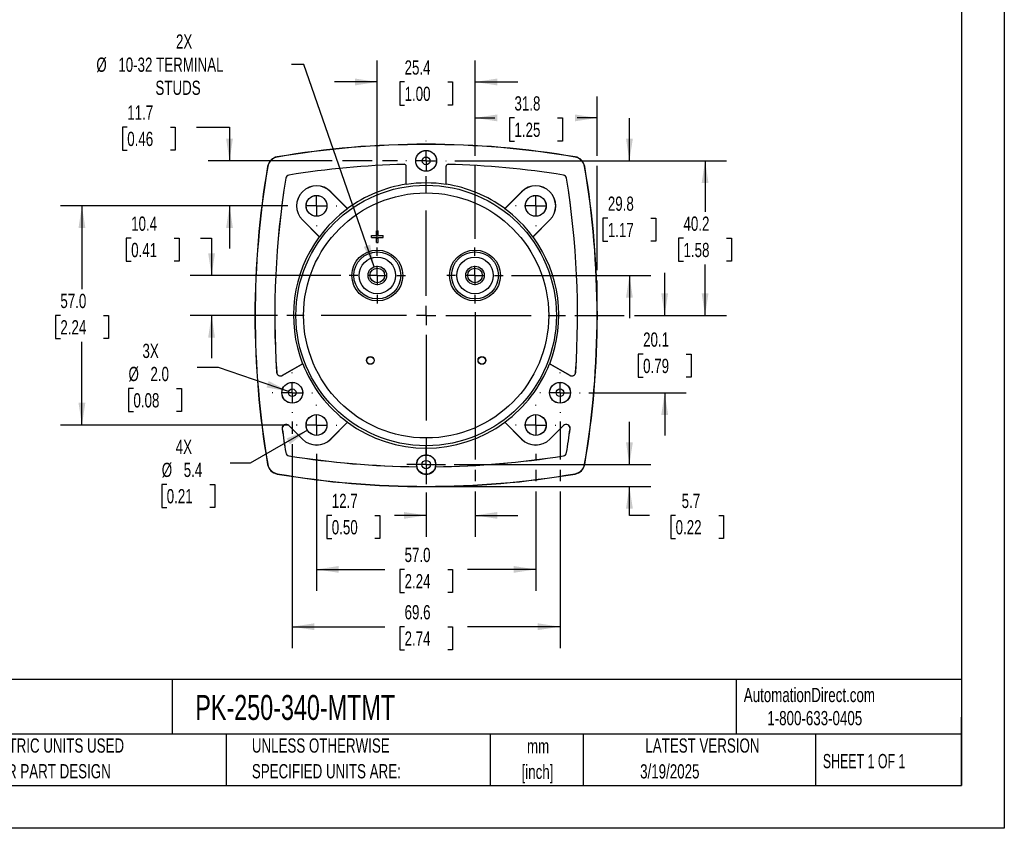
# Model space of a CAD drawing. Header units: millimetres. Extents: x 0 to 489, y 0 to 378.
# Tile 9 of 16: x 233 to 489, y 0 to 210. Entities that reach past the tile are written whole.
import ezdxf

# ---------------------------------------------------------------- set-up
doc = ezdxf.new("R2010")
doc.units = ezdxf.units.MM
doc.header["$LTSCALE"] = 1.75
doc.linetypes.add('CENTERX2', pattern=[20.32, 12.7, -2.54, 2.54, -2.54])
doc.layers.add('CENTER', color=40, linetype='CENTERX2')
doc.layers.add('DIMENSIONS', color=140, linetype='Continuous', lineweight=25)
doc.layers.add('TEXT', color=140, linetype='Continuous', lineweight=25)
doc.styles.add('SLDTEXTSTYLE0', font='TXT', dxfattribs={"width": 0.7})
doc.styles.add('SLDTEXTSTYLE1', font='TXT', dxfattribs={"width": 0.65})
doc.dimstyles.new('SLDDIMSTYLE0', dxfattribs={"dimtxt": 3.776514, "dimasz": 5.7785, "dimexe": 0, "dimexo": 0.0625, "dimgap": 0.944128, "dimtad": 0, "dimtih": 1, "dimtoh": 1, "dimrnd": 1e-09, "dimzin": 4, "dimdsep": 46, "dimtxsty": 'SLDTEXTSTYLE0', "dimsah": 1, "dimcen": 0.09, "dimadec": 0, "dimazin": 1, "dimtfac": 1, "dimtofl": 0, "dimtmove": 0, "dimatfit": 3, "dimfxl": 0, "dimfrac": 2, "dimtolj": 1, "dimtzin": 12, "dimarcsym": 0})
doc.dimstyles.new('SLDDIMSTYLE2', dxfattribs={"dimtxt": 3.776514, "dimasz": 5.7785, "dimexe": 0, "dimexo": 0.0625, "dimgap": 0.944128, "dimtad": 0, "dimtih": 1, "dimtoh": 1, "dimrnd": 1e-09, "dimzin": 12, "dimdsep": 46, "dimtxsty": 'SLDTEXTSTYLE0', "dimsah": 1, "dimcen": 0.09, "dimadec": 0, "dimazin": 3, "dimtfac": 1, "dimtmove": 0, "dimatfit": 0, "dimfxl": 0, "dimfrac": 2, "dimtolj": 1, "dimtzin": 12, "dimarcsym": 0})
doc.dimstyles.new('SLDDIMSTYLE3', dxfattribs={"dimtxt": 3.776514, "dimasz": 5.7785, "dimexe": 0, "dimexo": 0.0625, "dimgap": 0.944128, "dimtad": 0, "dimtih": 1, "dimtoh": 1, "dimrnd": 1e-09, "dimzin": 12, "dimdsep": 46, "dimtxsty": 'SLDTEXTSTYLE0', "dimsah": 1, "dimcen": 0.09, "dimadec": 0, "dimazin": 3, "dimtfac": 1, "dimtofl": 0, "dimtmove": 0, "dimatfit": 3, "dimfxl": 0, "dimfrac": 2, "dimtolj": 1, "dimtzin": 12, "dimarcsym": 0})
doc.dimstyles.new('SLDDIMSTYLE4', dxfattribs={"dimtxt": 3.776514, "dimasz": 5.7785, "dimexe": 0, "dimexo": 0.0625, "dimgap": 0.944128, "dimtad": 0, "dimtih": 1, "dimtoh": 1, "dimrnd": 1e-09, "dimzin": 12, "dimdsep": 46, "dimtxsty": 'SLDTEXTSTYLE0', "dimsah": 1, "dimcen": 0, "dimadec": 0, "dimazin": 3, "dimtfac": 1, "dimtofl": 0, "dimtmove": 0, "dimatfit": 3, "dimfxl": 0, "dimfrac": 2, "dimtolj": 1, "dimtzin": 12, "dimarcsym": 0})
doc.dimstyles.new('SLDDIMSTYLE5', dxfattribs={"dimtxt": 3.776514, "dimasz": 5.7785, "dimexe": 0, "dimexo": 0.0625, "dimgap": 0.944128, "dimtad": 0, "dimtih": 1, "dimtoh": 1, "dimrnd": 1e-09, "dimzin": 12, "dimdsep": 46, "dimtxsty": 'SLDTEXTSTYLE0', "dimsah": 1, "dimcen": 0, "dimadec": 0, "dimazin": 3, "dimtfac": 1, "dimtofl": 0, "dimtmove": 0, "dimatfit": 3, "dimfxl": 0, "dimfrac": 2, "dimtolj": 1, "dimtzin": 12, "dimarcsym": 0})
doc.dimstyles.new('SLDDIMSTYLE6', dxfattribs={"dimtxt": 3.776514, "dimasz": 5.7785, "dimexe": 0, "dimexo": 0.0625, "dimgap": 0.944128, "dimtad": 0, "dimtih": 1, "dimtoh": 1, "dimrnd": 1e-09, "dimzin": 4, "dimdsep": 46, "dimtxsty": 'SLDTEXTSTYLE0', "dimsah": 1, "dimcen": 0, "dimadec": 0, "dimazin": 1, "dimtfac": 1, "dimtofl": 0, "dimtmove": 0, "dimatfit": 3, "dimfxl": 0, "dimfrac": 2, "dimtolj": 1, "dimtzin": 12, "dimarcsym": 0})

# ---------------------------------------------------------------- blocks, each defined once
blk = doc.blocks.new('SW_NOTE_0_1')
at = {"layer": 'TEXT', "color": 0, "linetype": 'CENTERX2', "lineweight": 18, "char_height": 3.704, "attachment_point": 2, "style": 'SLDTEXTSTYLE0'}
for s, insert in [('mm', (4.98, 4.77)), ('[inch]', (4.83, -1.91))]:
    blk.add_mtext(s, dxfattribs=dict(at, insert=insert))
blk = doc.blocks.new('SW_NOTE_0_2')
at = {"layer": 'TEXT', "color": 0, "linetype": 'CENTERX2', "lineweight": 18, "char_height": 3.7042, "attachment_point": 1, "style": 'SLDTEXTSTYLE0'}
for s, insert in [('UNLESS OTHERWISE', (0, 4.77)), ('SPECIFIED UNITS ARE:', (0, -1.91))]:
    blk.add_mtext(s, dxfattribs=dict(at, insert=insert))
blk = doc.blocks.new('SW_NOTE_0_6')
at = {"layer": 'TEXT', "color": 0, "linetype": 'CENTERX2', "lineweight": 18, "char_height": 3.7042, "attachment_point": 1, "style": 'SLDTEXTSTYLE0'}
for s, insert in [('METRIC UNITS USED', (0, 4.77)), ('FOR PART DESIGN', (0, -1.91))]:
    blk.add_mtext(s, dxfattribs=dict(at, insert=insert))
blk = doc.blocks.new('_D_11')
at = {"layer": 'DIMENSIONS'}
for p, q in [((325.93, 153.29), (325.93, 199.65)), ((351.33, 174.91), (351.33, 199.65)), ((325.93, 194.09), (314.82, 194.09)), ((333.02, 194.09), (331.75, 194.09)), ((331.75, 194.09), (331.75, 188.09)), ((344.24, 194.09), (345.51, 194.09)), ((345.51, 194.09), (345.51, 188.09)), ((351.33, 194.09), (362.44, 194.09)), ((331.75, 188.09), (333.02, 188.09)), ((345.51, 188.09), (344.24, 188.09)), ((351.33, 153.29), (351.33, 172.25))]:
    blk.add_line(p, q, dxfattribs=at)
for points in [[(325.93, 194.09), (320.15, 194.98), (320.15, 193.2)], [(351.33, 194.09), (357.11, 193.2), (357.11, 194.98)]]:
    blk.add_solid(points, dxfattribs=at)
at = {"layer": 'DIMENSIONS', "char_height": 3.704, "attachment_point": 1, "style": 'SLDTEXTSTYLE0'}
for s, insert in [('25.4', (333.02, 199.71)), ('1.00', (333.02, 192.87))]:
    blk.add_mtext(s, dxfattribs=dict(at, insert=insert))
blk = doc.blocks.new('_D_12')
at = {"layer": 'DIMENSIONS'}
for p, q in [((351.33, 174.91), (351.33, 190.3)), ((383.08, 174.91), (383.08, 190.3)), ((351.33, 184.75), (356.48, 184.75)), ((361.59, 184.75), (360.32, 184.75)), ((360.32, 184.75), (360.32, 178.74)), ((372.82, 184.75), (374.08, 184.75)), ((374.08, 184.75), (374.08, 178.74)), ((383.08, 184.75), (377.93, 184.75)), ((360.32, 178.74), (361.59, 178.74)), ((374.08, 178.74), (372.82, 178.74)), ((351.33, 153.29), (351.33, 172.25)), ((383.08, 145.11), (383.08, 172.25)), ((383.08, 135.6), (383.08, 142.45))]:
    blk.add_line(p, q, dxfattribs=at)
for points in [[(351.33, 184.75), (357.11, 183.86), (357.11, 185.64)], [(383.08, 184.75), (377.3, 185.64), (377.3, 183.86)]]:
    blk.add_solid(points, dxfattribs=at)
at = {"layer": 'DIMENSIONS', "char_height": 3.704, "attachment_point": 1, "style": 'SLDTEXTSTYLE0'}
for s, insert in [('31.8', (361.59, 190.37)), ('1.25', (361.59, 183.52))]:
    blk.add_mtext(s, dxfattribs=dict(at, insert=insert))
blk = doc.blocks.new('_D_13')
at = {"layer": 'DIMENSIONS'}
for p, q in [((346.09, 173.58), (416.7, 173.58)), ((411.15, 173.58), (411.15, 160.33)), ((405.54, 153.48), (404.27, 153.48)), ((404.27, 153.48), (404.27, 147.48)), ((416.76, 153.48), (418.03, 153.48)), ((418.03, 153.48), (418.03, 147.48)), ((404.27, 147.48), (405.54, 147.48)), ((411.15, 133.38), (411.15, 146.63)), ((418.03, 147.48), (416.76, 147.48)), ((377.26, 133.38), (390.15, 133.38)), ((392.82, 133.38), (416.7, 133.38))]:
    blk.add_line(p, q, dxfattribs=at)
for points in [[(411.15, 173.58), (410.26, 167.8), (412.04, 167.8)], [(411.15, 133.38), (412.04, 139.16), (410.26, 139.16)]]:
    blk.add_solid(points, dxfattribs=at)
at = {"layer": 'DIMENSIONS', "char_height": 3.704, "attachment_point": 1, "style": 'SLDTEXTSTYLE0'}
for s, insert in [('40.2', (405.54, 159.1)), ('1.58', (405.54, 152.25))]:
    blk.add_mtext(s, dxfattribs=dict(at, insert=insert))
blk = doc.blocks.new('_D_14')
at = {"layer": 'DIMENSIONS'}
for p, q in [((391.48, 94.58), (391.48, 105.69)), ((345.91, 94.58), (397.04, 94.58)), ((340.85, 88.93), (397.04, 88.93)), ((391.48, 81.38), (391.48, 88.93)), ((396.68, 81.38), (391.48, 81.38)), ((403.49, 81.38), (402.22, 81.38)), ((402.22, 81.38), (402.22, 75.37)), ((414.71, 81.38), (415.98, 81.38)), ((415.98, 81.38), (415.98, 75.37)), ((402.22, 75.37), (403.49, 75.37)), ((415.98, 75.37), (414.71, 75.37))]:
    blk.add_line(p, q, dxfattribs=at)
for points in [[(391.48, 94.58), (392.37, 100.36), (390.59, 100.36)], [(391.48, 88.93), (390.59, 83.15), (392.37, 83.15)]]:
    blk.add_solid(points, dxfattribs=at)
at = {"layer": 'DIMENSIONS', "char_height": 3.704, "attachment_point": 1, "style": 'SLDTEXTSTYLE0'}
for s, insert in [('5.7', (405.06, 87)), ('0.22', (403.49, 80.15))]:
    blk.add_mtext(s, dxfattribs=dict(at, insert=insert))
blk = doc.blocks.new('_D_15')
at = {"layer": 'DIMENSIONS'}
for p, q in [((303.81, 105.82), (303.81, 102.57)), ((373.44, 105.8), (373.44, 95.91)), ((303.81, 99.9), (303.81, 46.87)), ((373.44, 93.25), (373.44, 90.26)), ((373.44, 87.6), (373.44, 46.87)), ((303.81, 52.43), (327.9, 52.43)), ((333.02, 52.43), (331.75, 52.43)), ((331.75, 52.43), (331.75, 46.43)), ((344.24, 52.43), (345.51, 52.43)), ((345.51, 52.43), (345.51, 46.43)), ((373.44, 52.43), (349.36, 52.43)), ((331.75, 46.43), (333.02, 46.43)), ((345.51, 46.43), (344.24, 46.43))]:
    blk.add_line(p, q, dxfattribs=at)
for points in [[(303.81, 52.43), (309.59, 51.54), (309.59, 53.32)], [(373.44, 52.43), (367.66, 53.32), (367.66, 51.54)]]:
    blk.add_solid(points, dxfattribs=at)
at = {"layer": 'DIMENSIONS', "char_height": 3.704, "attachment_point": 1, "style": 'SLDTEXTSTYLE0'}
for s, insert in [('69.6', (333.02, 58.05)), ('2.74', (333.02, 51.2))]:
    blk.add_mtext(s, dxfattribs=dict(at, insert=insert))
blk = doc.blocks.new('_D_16')
at = {"layer": 'DIMENSIONS'}
for p, q in [((260.91, 182.36), (259.64, 182.36)), ((259.64, 182.36), (259.64, 176.36)), ((272.13, 182.36), (273.4, 182.36)), ((273.4, 182.36), (273.4, 176.36)), ((278.94, 182.36), (287.5, 182.36)), ((287.5, 182.36), (287.5, 173.58)), ((259.64, 176.36), (260.91, 176.36)), ((273.4, 176.36), (272.13, 176.36)), ((314.22, 173.58), (281.94, 173.58)), ((324.6, 173.58), (316.89, 173.58)), ((331.17, 173.58), (327.26, 173.58)), ((302.65, 161.88), (281.94, 161.88)), ((287.5, 161.88), (287.5, 150.77))]:
    blk.add_line(p, q, dxfattribs=at)
for points in [[(287.5, 173.58), (288.39, 179.36), (286.61, 179.36)], [(287.5, 161.88), (286.61, 156.1), (288.39, 156.1)]]:
    blk.add_solid(points, dxfattribs=at)
at = {"layer": 'DIMENSIONS', "char_height": 3.704, "attachment_point": 1, "style": 'SLDTEXTSTYLE0'}
for s, insert in [('11.7', (260.91, 187.98)), ('0.46', (260.91, 181.14))]:
    blk.add_mtext(s, dxfattribs=dict(at, insert=insert))
blk = doc.blocks.new('_D_17')
at = {"layer": 'DIMENSIONS'}
for p, q in [((310.13, 97.4), (310.13, 61.78)), ((367.13, 97.4), (367.13, 95.91)), ((367.13, 93.25), (367.13, 90.26)), ((367.13, 87.6), (367.13, 61.78)), ((310.13, 67.33), (327.9, 67.33)), ((333.02, 67.33), (331.75, 67.33)), ((331.75, 67.33), (331.75, 61.33)), ((344.24, 67.33), (345.51, 67.33)), ((345.51, 67.33), (345.51, 61.33)), ((367.13, 67.33), (349.36, 67.33)), ((331.75, 61.33), (333.02, 61.33)), ((345.51, 61.33), (344.24, 61.33))]:
    blk.add_line(p, q, dxfattribs=at)
for points in [[(310.13, 67.33), (315.91, 66.45), (315.91, 68.22)], [(367.13, 67.33), (361.35, 68.22), (361.35, 66.45)]]:
    blk.add_solid(points, dxfattribs=at)
at = {"layer": 'DIMENSIONS', "char_height": 3.704, "attachment_point": 1, "style": 'SLDTEXTSTYLE0'}
for s, insert in [('57.0', (333.02, 72.95)), ('2.24', (333.02, 66.11))]:
    blk.add_mtext(s, dxfattribs=dict(at, insert=insert))
blk = doc.blocks.new('_D_18')
at = {"layer": 'DIMENSIONS'}
for p, q in [((351.33, 134.27), (351.33, 95.91)), ((351.33, 93.25), (351.33, 90.26)), ((338.63, 87.3), (338.63, 75.82)), ((351.33, 87.6), (351.33, 75.82)), ((314.09, 81.38), (312.83, 81.38)), ((312.83, 81.38), (312.83, 75.37)), ((325.32, 81.38), (326.58, 81.38)), ((326.58, 81.38), (326.58, 75.37)), ((338.63, 81.38), (330.43, 81.38)), ((351.33, 81.38), (362.44, 81.38)), ((312.83, 75.37), (314.09, 75.37)), ((326.58, 75.37), (325.32, 75.37))]:
    blk.add_line(p, q, dxfattribs=at)
for points in [[(338.63, 81.38), (332.85, 82.26), (332.85, 80.49)], [(351.33, 81.38), (357.11, 80.49), (357.11, 82.26)]]:
    blk.add_solid(points, dxfattribs=at)
at = {"layer": 'DIMENSIONS', "char_height": 3.704, "attachment_point": 1, "style": 'SLDTEXTSTYLE0'}
for s, insert in [('12.7', (314.09, 87)), ('0.50', (314.09, 80.15))]:
    blk.add_mtext(s, dxfattribs=dict(at, insert=insert))
blk = doc.blocks.new('_D_19')
at = {"layer": 'DIMENSIONS'}
for p, q in [((306.83, 198.67), (303.59, 198.67)), ((325.14, 146.05), (306.83, 198.67))]:
    blk.add_line(p, q, dxfattribs=at)
blk.add_solid([(325.14, 146.05), (324.08, 151.8), (322.4, 151.21)], dxfattribs=at)
at = {"layer": 'DIMENSIONS', "attachment_point": 1, "style": 'SLDTEXTSTYLE0'}
for s, insert, char_height in [('2X', (273.58, 206.45), 3.704), ('%%c', (252.88, 200.44), 3.704), ('10-32 TERMINAL', (258.59, 200.44), 3.7042), ('STUDS', (268.24, 194.44), 3.704)]:
    blk.add_mtext(s, dxfattribs=dict(at, insert=insert, char_height=char_height))
blk = doc.blocks.new('_D_20')
at = {"layer": 'DIMENSIONS'}
for p, q in [((307.77, 103.52), (292.9, 94.93)), ((292.9, 94.93), (287.71, 94.93)), ((271.17, 89.45), (269.9, 89.45)), ((269.9, 89.45), (269.9, 83.45)), ((282.39, 89.45), (283.66, 89.45)), ((283.66, 89.45), (283.66, 83.45)), ((269.9, 83.45), (271.17, 83.45)), ((283.66, 83.45), (282.39, 83.45))]:
    blk.add_line(p, q, dxfattribs=at)
blk.add_solid([(307.77, 103.52), (302.33, 101.4), (303.21, 99.86)], dxfattribs=at)
at = {"layer": 'DIMENSIONS', "char_height": 3.704, "attachment_point": 1, "style": 'SLDTEXTSTYLE0'}
for s, insert in [('4X', (273.52, 101.07)), ('%%c', (269.89, 95.07)), ('5.4', (275.59, 95.07)), ('0.21', (271.17, 88.22))]:
    blk.add_mtext(s, dxfattribs=dict(at, insert=insert))
blk = doc.blocks.new('_D_21')
at = {"layer": 'DIMENSIONS'}
for p, q in [((391.48, 173.58), (391.48, 184.69)), ((346.09, 173.58), (397.04, 173.58)), ((385.87, 158.68), (384.6, 158.68)), ((384.6, 158.68), (384.6, 152.68)), ((397.09, 158.68), (398.36, 158.68)), ((398.36, 158.68), (398.36, 152.68)), ((384.6, 152.68), (385.87, 152.68)), ((398.36, 152.68), (397.09, 152.68)), ((360.84, 143.78), (397.04, 143.78)), ((391.48, 143.78), (391.48, 132.67))]:
    blk.add_line(p, q, dxfattribs=at)
for points in [[(391.48, 173.58), (392.37, 179.36), (390.59, 179.36)], [(391.48, 143.78), (390.59, 138), (392.37, 138)]]:
    blk.add_solid(points, dxfattribs=at)
at = {"layer": 'DIMENSIONS', "char_height": 3.704, "attachment_point": 1, "style": 'SLDTEXTSTYLE0'}
for s, insert in [('29.8', (385.87, 164.3)), ('1.17', (385.87, 157.45))]:
    blk.add_mtext(s, dxfattribs=dict(at, insert=insert))
blk = doc.blocks.new('_D_22')
at = {"layer": 'DIMENSIONS'}
for p, q in [((302.65, 161.88), (243.57, 161.88)), ((249.13, 161.88), (249.13, 140.23)), ((243.52, 133.38), (242.25, 133.38)), ((242.25, 133.38), (242.25, 127.38)), ((254.74, 133.38), (256.01, 133.38)), ((256.01, 133.38), (256.01, 127.38)), ((242.25, 127.38), (243.52, 127.38)), ((249.13, 104.88), (249.13, 126.53)), ((256.01, 127.38), (254.74, 127.38)), ((302.65, 104.88), (243.57, 104.88))]:
    blk.add_line(p, q, dxfattribs=at)
for points in [[(249.13, 161.88), (248.24, 156.1), (250.02, 156.1)], [(249.13, 104.88), (250.02, 110.66), (248.24, 110.66)]]:
    blk.add_solid(points, dxfattribs=at)
at = {"layer": 'DIMENSIONS', "char_height": 3.704, "attachment_point": 1, "style": 'SLDTEXTSTYLE0'}
for s, insert in [('57.0', (243.52, 139)), ('2.24', (243.52, 132.15))]:
    blk.add_mtext(s, dxfattribs=dict(at, insert=insert))
blk = doc.blocks.new('_D_23')
at = {"layer": 'DIMENSIONS'}
for p, q in [((261.93, 153.48), (260.66, 153.48)), ((260.66, 153.48), (260.66, 147.48)), ((273.15, 153.48), (274.42, 153.48)), ((274.42, 153.48), (274.42, 147.48)), ((279.96, 153.48), (282.84, 153.48)), ((282.84, 153.48), (282.84, 143.78)), ((260.66, 147.48), (261.93, 147.48)), ((274.42, 147.48), (273.15, 147.48)), ((316.42, 143.78), (277.28, 143.78)), ((299.99, 133.38), (277.28, 133.38)), ((282.84, 133.38), (282.84, 122.27))]:
    blk.add_line(p, q, dxfattribs=at)
for points in [[(282.84, 143.78), (283.73, 149.56), (281.95, 149.56)], [(282.84, 133.38), (281.95, 127.6), (283.73, 127.6)]]:
    blk.add_solid(points, dxfattribs=at)
at = {"layer": 'DIMENSIONS', "char_height": 3.704, "attachment_point": 1, "style": 'SLDTEXTSTYLE0'}
for s, insert in [('10.4', (261.93, 159.1)), ('0.41', (261.93, 152.25))]:
    blk.add_mtext(s, dxfattribs=dict(at, insert=insert))
blk = doc.blocks.new('_D_24')
at = {"layer": 'DIMENSIONS'}
for p, q in [((400.65, 133.38), (400.65, 144.49)), ((377.26, 133.38), (390.15, 133.38)), ((392.82, 133.38), (406.2, 133.38)), ((395.04, 123.33), (393.77, 123.33)), ((393.77, 123.33), (393.77, 117.33)), ((406.26, 123.33), (407.53, 123.33)), ((407.53, 123.33), (407.53, 117.33)), ((393.77, 117.33), (395.04, 117.33)), ((407.53, 117.33), (406.26, 117.33)), ((380.93, 113.28), (406.2, 113.28)), ((400.65, 113.28), (400.65, 102.17))]:
    blk.add_line(p, q, dxfattribs=at)
for points in [[(400.65, 133.38), (401.54, 139.16), (399.76, 139.16)], [(400.65, 113.28), (399.76, 107.5), (401.54, 107.5)]]:
    blk.add_solid(points, dxfattribs=at)
at = {"layer": 'DIMENSIONS', "char_height": 3.704, "attachment_point": 1, "style": 'SLDTEXTSTYLE0'}
for s, insert in [('20.1', (395.04, 128.95)), ('0.79', (395.04, 122.1))]:
    blk.add_mtext(s, dxfattribs=dict(at, insert=insert))
blk = doc.blocks.new('_D_25')
at = {"layer": 'DIMENSIONS'}
for p, q in [((284.65, 119.87), (279.06, 119.87)), ((302.87, 113.61), (284.65, 119.87)), ((262.52, 114.39), (261.25, 114.39)), ((261.25, 114.39), (261.25, 108.39)), ((273.74, 114.39), (275.01, 114.39)), ((275.01, 114.39), (275.01, 108.39)), ((261.25, 108.39), (262.52, 108.39)), ((275.01, 108.39), (273.74, 108.39))]:
    blk.add_line(p, q, dxfattribs=at)
blk.add_solid([(302.87, 113.61), (297.69, 116.33), (297.12, 114.64)], dxfattribs=at)
at = {"layer": 'DIMENSIONS', "char_height": 3.704, "attachment_point": 1, "style": 'SLDTEXTSTYLE0'}
for s, insert in [('3X', (264.87, 126.01)), ('%%c', (261.24, 120.01)), ('2.0', (266.94, 120.01)), ('0.08', (262.52, 113.16))]:
    blk.add_mtext(s, dxfattribs=dict(at, insert=insert))
blk = doc.blocks.new('SW_CENTERMARKSYMBOL_0')
at = {"layer": 'CENTER', "color": 0}
for p, q in [((0, 5.08), (0, 36.41)), ((-5.08, 0), (-36.41, 0)), ((0, 0), (-2.54, 0)), ((0, 0), (0, 2.54)), ((0, 0), (0, -2.54)), ((0, 0), (2.54, 0)), ((5.08, 0), (36.41, 0)), ((0, -5.08), (0, -36.41))]:
    blk.add_line(p, q, dxfattribs=at)
blk = doc.blocks.new('SW_CENTERMARKSYMBOL_1')
at = {"layer": 'CENTER', "color": 0}
for p, q in [((0, 5.08), (0, 7.29)), ((-5.08, 0), (-7.29, 0)), ((0, 0), (-2.54, 0)), ((0, 0), (0, 2.54)), ((0, 0), (0, -2.54)), ((0, 0), (2.54, 0)), ((5.08, 0), (7.29, 0)), ((0, -5.08), (0, -7.29))]:
    blk.add_line(p, q, dxfattribs=at)
blk = doc.blocks.new('SW_CENTERMARKSYMBOL_2')
at = {"layer": 'CENTER', "color": 0}
for p, q in [((0, 5.08), (0, 7.29)), ((-5.08, 0), (-7.29, 0)), ((0, 0), (-2.54, 0)), ((0, 0), (0, 2.54)), ((0, 0), (0, -2.54)), ((0, 0), (2.54, 0)), ((5.08, 0), (7.29, 0)), ((0, -5.08), (0, -7.29))]:
    blk.add_line(p, q, dxfattribs=at)
blk = doc.blocks.new('SW_CENTERMARKSYMBOL_3')
at = {"layer": 'CENTER', "color": 0}
for p, q in [((0, 5.08), (0, 5.26)), ((-5.08, 0), (-5.26, 0)), ((0, 0), (-2.54, 0)), ((0, 0), (0, 2.54)), ((0, 0), (0, -2.54)), ((0, 0), (2.54, 0)), ((5.08, 0), (5.26, 0)), ((0, -5.08), (0, -5.26))]:
    blk.add_line(p, q, dxfattribs=at)
blk = doc.blocks.new('SW_CENTERMARKSYMBOL_4')
at = {"layer": 'CENTER', "color": 0}
for p, q in [((0, 5.08), (0, 5.24)), ((-5.08, 0), (-5.24, 0)), ((0, 0), (-2.54, 0)), ((0, 0), (0, 2.54)), ((0, 0), (0, -2.54)), ((0, 0), (2.54, 0)), ((5.08, 0), (5.24, 0)), ((0, -5.08), (0, -5.24))]:
    blk.add_line(p, q, dxfattribs=at)
blk = doc.blocks.new('SW_CENTERMARKSYMBOL_5')
at = {"layer": 'CENTER', "color": 0}
for p, q in [((0, 5.08), (0, 5.26)), ((-5.08, 0), (-5.26, 0)), ((0, 0), (-2.54, 0)), ((0, 0), (0, 2.54)), ((0, 0), (0, -2.54)), ((0, 0), (2.54, 0)), ((5.08, 0), (5.26, 0)), ((0, -5.08), (0, -5.26))]:
    blk.add_line(p, q, dxfattribs=at)
blk = doc.blocks.new('SW_CENTERMARKSYMBOL_6')
at = {"layer": 'CENTER', "color": 0}
for p, q in [((0, 5.08), (0, 5.26)), ((-5.08, 0), (-5.26, 0)), ((0, 0), (-2.54, 0)), ((0, 0), (0, 2.54)), ((0, 0), (0, -2.54)), ((0, 0), (2.54, 0)), ((5.08, 0), (5.26, 0)), ((0, -5.08), (0, -5.26))]:
    blk.add_line(p, q, dxfattribs=at)
blk = doc.blocks.new('SW_CENTERMARKSYMBOL_7')
at = {"layer": 'CENTER', "color": 0}
for p, q in [((0, 5.08), (0, 5.24)), ((-5.08, 0), (-5.24, 0)), ((0, 0), (-2.54, 0)), ((0, 0), (0, 2.54)), ((0, 0), (0, -2.54)), ((0, 0), (2.54, 0)), ((5.08, 0), (5.24, 0)), ((0, -5.08), (0, -5.24))]:
    blk.add_line(p, q, dxfattribs=at)
blk = doc.blocks.new('SW_CENTERMARKSYMBOL_8')
at = {"layer": 'CENTER', "color": 0}
for p, q in [((0, 5.08), (0, 5.26)), ((-5.08, 0), (-5.26, 0)), ((0, 0), (-2.54, 0)), ((0, 0), (0, 2.54)), ((0, 0), (0, -2.54)), ((0, 0), (2.54, 0)), ((5.08, 0), (5.26, 0)), ((0, -5.08), (0, -5.26))]:
    blk.add_line(p, q, dxfattribs=at)
blk = doc.blocks.new('SW_CENTERMARKSYMBOL_9')
at = {"layer": 'CENTER', "color": 0}
for p, q in [((0, 2.54), (0, 5.06)), ((-2.54, 0), (-5.06, 0)), ((0, 0), (-2.54, 0)), ((0, 0), (0, 2.54)), ((0, 0), (0, -2.54)), ((0, 0), (2.54, 0)), ((2.54, 0), (5.06, 0)), ((0, -2.54), (0, -5.06))]:
    blk.add_line(p, q, dxfattribs=at)
blk = doc.blocks.new('SW_CENTERMARKSYMBOL_10')
at = {"layer": 'CENTER', "color": 0}
for p, q in [((0, 5.08), (0, 5.26)), ((-5.08, 0), (-5.26, 0)), ((0, 0), (-2.54, 0)), ((0, 0), (0, 2.54)), ((0, 0), (0, -2.54)), ((0, 0), (2.54, 0)), ((5.08, 0), (5.26, 0)), ((0, -5.08), (0, -5.26))]:
    blk.add_line(p, q, dxfattribs=at)

msp = doc.modelspace()

# ---------------------------------------------------------------- linework, layer by layer
at = {"color": 7, "linetype": 'Continuous'}
for p, q in [((488.954, 377.83), (488.954, 0.005)), ((488.954, 0.005), (0.004, 0.005))]:
    msp.add_line(p, q, dxfattribs=at)
for p, q in [((299.913, 174.548), (299.902, 174.616)), ((377.345, 174.548), (377.357, 174.616)), ((297.393, 172.108), (297.461, 172.096)), ((332.916, 172.675), (332.917, 172.658)), ((333.447, 172.158), (333.429, 172.158)), ((333.429, 167.482), (333.429, 172.158)), ((333.447, 167.45), (333.447, 172.158)), ((343.812, 167.45), (343.812, 172.158)), ((343.829, 172.158), (343.812, 172.158)), ((343.829, 167.482), (343.829, 172.158)), ((344.342, 172.658), (344.342, 172.675)), ((379.797, 172.096), (379.865, 172.108)), ((302.109, 169.057), (302.126, 169.054)), ((302.955, 169.883), (302.952, 169.9)), ((374.306, 169.9), (374.303, 169.883)), ((375.132, 169.054), (375.149, 169.057)), ((333.447, 167.45), (333.429, 167.482)), ((343.829, 167.482), (343.812, 167.45)), ((313.806, 165.557), (313.794, 165.545)), ((318.203, 161.136), (313.794, 165.545)), ((313.806, 165.557), (318.192, 161.171)), ((359.055, 161.136), (363.464, 165.545)), ((359.066, 161.171), (363.452, 165.557)), ((363.464, 165.545), (363.452, 165.557)), ((318.192, 161.171), (318.203, 161.136)), ((359.055, 161.136), (359.066, 161.171)), ((306.464, 158.216), (306.452, 158.203)), ((310.838, 153.817), (306.452, 158.203)), ((310.874, 153.806), (306.464, 158.216)), ((366.385, 153.806), (370.794, 158.216)), ((370.806, 158.203), (366.42, 153.817)), ((370.806, 158.203), (370.794, 158.216)), ((310.874, 153.806), (310.838, 153.817)), ((324.429, 153.63), (324.429, 154.13)), ((324.429, 154.13), (325.679, 154.13)), ((324.429, 153.63), (325.679, 153.63)), ((325.679, 154.13), (325.679, 155.38)), ((325.679, 155.38), (326.179, 155.38)), ((325.679, 152.38), (325.679, 153.63)), ((326.179, 154.13), (326.179, 155.38)), ((326.179, 154.13), (327.429, 154.13)), ((326.179, 153.63), (327.429, 153.63)), ((326.179, 152.38), (326.179, 153.63)), ((327.429, 153.63), (327.429, 154.13)), ((366.42, 153.817), (366.385, 153.806)), ((325.679, 152.38), (326.179, 152.38)), ((301.262, 117.811), (306.496, 120.832)), ((306.533, 120.834), (301.271, 117.796)), ((306.496, 120.832), (306.533, 120.834)), ((370.726, 120.834), (370.763, 120.832)), ((375.987, 117.796), (370.726, 120.834)), ((370.763, 120.832), (375.996, 117.811)), ((299.747, 118.61), (299.765, 118.611)), ((301.262, 117.811), (301.271, 117.796)), ((375.987, 117.796), (375.996, 117.811)), ((377.494, 118.611), (377.511, 118.61)), ((313.794, 101.216), (318.203, 105.625)), ((318.192, 105.589), (313.806, 101.203)), ((318.203, 105.625), (318.192, 105.589)), ((359.066, 105.589), (359.055, 105.625)), ((359.055, 105.625), (363.464, 101.216)), ((359.066, 105.589), (363.452, 101.203)), ((301.22, 103.899), (301.202, 103.897)), ((302.931, 104.749), (302.918, 104.737)), ((306.452, 101.203), (302.918, 104.737)), ((302.931, 104.749), (306.464, 101.216)), ((370.794, 101.216), (374.328, 104.749)), ((374.34, 104.737), (370.806, 101.203)), ((374.34, 104.737), (374.328, 104.749)), ((376.038, 103.899), (376.056, 103.897)), ((306.464, 101.216), (306.452, 101.203)), ((313.794, 101.216), (313.806, 101.203)), ((363.452, 101.203), (363.464, 101.216)), ((370.794, 101.216), (370.806, 101.203)), ((302.126, 97.706), (302.109, 97.703)), ((375.149, 97.703), (375.132, 97.706)), ((302.952, 96.86), (302.955, 96.878)), ((374.303, 96.878), (374.306, 96.86)), ((297.461, 94.664), (297.393, 94.653)), ((299.913, 92.212), (299.902, 92.144)), ((336.186, 94.043), (336.172, 94.026)), ((341.087, 94.026), (341.073, 94.043)), ((377.345, 92.212), (377.357, 92.144)), ((379.797, 94.664), (379.865, 94.653))]:
    msp.add_line(p, q)
for centre, radius in [((338.629, 173.58), 2.719), ((338.629, 173.58), 2.7), ((338.629, 173.58), 1), ((338.629, 133.38), 33.873), ((338.629, 133.383), 31.873), ((310.129, 161.88), 2.719), ((310.129, 161.88), 2.7), ((367.129, 161.88), 2.719), ((367.129, 161.88), 2.7), ((325.929, 143.78), 6.611), ((325.929, 143.78), 6.1), ((325.929, 143.78), 4.75), ((351.329, 143.78), 6.611), ((351.329, 143.78), 6.1), ((351.329, 143.78), 4.75), ((325.929, 143.78), 2.4), ((351.329, 143.78), 2.4), ((325.929, 143.78), 1.9), ((351.329, 143.78), 1.9), ((324.129, 121.68), 1.015), ((324.129, 121.68), 0.95), ((353.129, 121.68), 1.015), ((353.129, 121.68), 0.95), ((303.815, 113.28), 2.719), ((303.815, 113.28), 2.7), ((373.443, 113.28), 2.719), ((373.443, 113.28), 2.7), ((303.815, 113.28), 1), ((373.443, 113.28), 1), ((310.129, 104.88), 2.719), ((310.129, 104.88), 2.7), ((367.129, 104.88), 2.719), ((367.129, 104.88), 2.7), ((338.629, 94.58), 2.5), ((338.629, 94.58), 1.1)]:
    msp.add_circle(centre, radius)
for centre, radius, start, end in [((338.629, -52.17), 230.069, 80.30927, 99.69073), ((338.629, -52.17), 230, 80.30927, 99.69073), ((300.418, 171.591), 3.069, 99.69073, 170.30927), ((300.418, 171.591), 3, 99.69073, 170.30927), ((376.84, 171.591), 3, 9.69073, 80.30927), ((376.84, 171.591), 3.069, 9.69073, 80.30927), ((524.179, 133.38), 230.069, 170.30927, 189.69073), ((524.179, 133.38), 230, 170.30927, 189.69073), ((338.629, -52.17), 224.917, 91.45549, 99.12688), ((338.629, -52.17), 224.9, 91.45549, 99.12688), ((332.929, 172.158), 0.517, 0, 91.4388), ((332.929, 172.158), 0.5, 0, 91.43822), ((344.329, 172.158), 0.517, 88.5612, 180), ((344.329, 172.158), 0.5, 88.56178, 180), ((338.629, -52.17), 224.917, 80.87312, 88.54451), ((338.629, -52.17), 224.9, 80.87312, 88.54451), ((153.079, 133.38), 230, 350.30927, 9.69073), ((153.079, 133.38), 230.069, 350.30927, 9.69073), ((524.179, 133.38), 224.917, 170.87312, 183.76525), ((524.179, 133.38), 224.9, 170.87312, 183.76525), ((303.114, 168.895), 1.017, 99.12688, 170.87312), ((303.114, 168.895), 1, 99.12688, 170.87312), ((374.144, 168.895), 1, 9.12688, 80.87312), ((374.144, 168.895), 1.017, 9.12688, 80.87312), ((153.079, 133.38), 224.9, 356.23475, 9.12688), ((153.079, 133.38), 224.917, 356.23475, 9.12688), ((310.129, 161.88), 5.2, 45, 225), ((310.129, 161.88), 5.183, 45, 225), ((338.629, 133.38), 34.497, 98.66981, 126.33019), ((338.629, 133.38), 34.462, 81.3507, 98.6493), ((338.629, 133.38), 34.497, 53.66981, 81.33019), ((367.129, 161.88), 5.2, 315, 135), ((367.129, 161.88), 5.183, 315, 135), ((338.629, 133.38), 34.462, 126.3507, 143.6493), ((338.629, 133.38), 34.462, 36.3507, 53.6493), ((338.629, 133.38), 34.497, 143.66981, 201.33019), ((338.629, 133.38), 34.497, 338.66981, 36.33019), ((338.629, 133.38), 34.462, 201.3507, 233.6493), ((338.629, 133.38), 34.462, 306.3507, 338.6493), ((300.762, 118.677), 1.017, 183.76533, 300), ((300.762, 118.677), 1, 183.76533, 300), ((376.496, 118.677), 1.017, 240, 356.23467), ((376.496, 118.677), 1, 240, 356.23467), ((302.211, 104.03), 1.017, 45, 187.53235), ((302.211, 104.03), 1, 45, 187.53235), ((338.629, 133.38), 34.497, 233.66981, 306.33019), ((375.047, 104.03), 1.017, 352.46765, 135), ((375.047, 104.03), 1, 352.46765, 135), ((524.179, 133.38), 224.917, 187.53235, 189.12688), ((524.179, 133.38), 224.9, 187.53235, 189.12688), ((153.079, 133.38), 224.9, 350.87312, 352.46765), ((153.079, 133.38), 224.917, 350.87312, 352.46765), ((310.129, 104.88), 5.2, 225, 315), ((310.129, 104.88), 5.183, 225, 315), ((367.129, 104.88), 5.2, 225, 315), ((367.129, 104.88), 5.183, 225, 315), ((303.114, 97.865), 1.017, 189.12688, 260.87312), ((303.114, 97.865), 1, 189.12688, 260.87312), ((374.144, 97.865), 1, 279.12688, 350.87312), ((374.144, 97.865), 1.017, 279.12688, 350.87312), ((338.629, 318.93), 224.917, 260.87312, 269.37395), ((338.629, 318.93), 224.9, 260.87312, 269.37748), ((338.629, 94.58), 2.502, 347.61143, 192.38857), ((338.629, 318.93), 224.9, 270.62252, 279.12688), ((338.629, 318.93), 224.917, 270.62605, 279.12688), ((300.418, 95.169), 3.069, 189.69073, 260.30927), ((300.418, 95.169), 3, 189.69073, 260.30927), ((338.629, 318.93), 230, 260.30927, 279.69073), ((338.629, 94.58), 2.519, 192.70446, 347.29554), ((376.84, 95.169), 3, 279.69073, 350.30927), ((376.84, 95.169), 3.069, 279.69073, 350.30927), ((338.629, 318.93), 230.069, 260.30927, 279.69073)]:
    msp.add_arc(centre, radius, start, end)
at = {"layer": 'TEXT'}
for p, q in [((477.837, 366.712), (477.837, 11.112)), ((477.837, 38.721), (11.112, 38.721)), ((272.578, 38.721), (272.578, 24.447)), ((419.257, 38.721), (419.257, 24.447)), ((477.837, 11.112), (477.837, 28.892)), ((477.837, 24.447), (11.112, 24.447)), ((286.615, 24.447), (286.615, 11.112)), ((355.293, 24.447), (355.293, 11.112)), ((379.421, 24.447), (379.421, 11.112)), ((439.86, 24.447), (439.86, 11.112)), ((11.112, 11.112), (477.837, 11.112))]:
    msp.add_line(p, q, dxfattribs=at)

# ---------------------------------------------------------------- block references
at = {"layer": 'CENTER'}
for name, p in [('SW_CENTERMARKSYMBOL_4', (338.629, 173.58)), ('SW_CENTERMARKSYMBOL_0', (338.629, 133.38)), ('SW_CENTERMARKSYMBOL_3', (310.129, 161.88)), ('SW_CENTERMARKSYMBOL_5', (367.129, 161.88)), ('SW_CENTERMARKSYMBOL_2', (325.929, 143.78)), ('SW_CENTERMARKSYMBOL_1', (351.329, 143.78)), ('SW_CENTERMARKSYMBOL_7', (303.815, 113.28)), ('SW_CENTERMARKSYMBOL_6', (373.443, 113.28)), ('SW_CENTERMARKSYMBOL_8', (310.129, 104.88)), ('SW_CENTERMARKSYMBOL_10', (367.129, 104.88)), ('SW_CENTERMARKSYMBOL_9', (338.629, 94.58))]:
    msp.add_blockref(name, p, dxfattribs=at)
at = {"layer": 'TEXT', "linetype": 'CENTERX2', "lineweight": 18}
for name, p in [('SW_NOTE_0_6', (224.837, 18.612)), ('SW_NOTE_0_2', (293.314, 18.612)), ('SW_NOTE_0_1', (362.751, 18.455))]:
    msp.add_blockref(name, p, dxfattribs=at)

# ---------------------------------------------------------------- texts
for s, insert, char_height, attachment_point, style in [('AutomationDirect.com', (421.216, 36.534), 3.70417, 1, 'SLDTEXTSTYLE0'), ('PK-250-340-MTMT', (278.614, 34.674), 6.48229, 1, 'SLDTEXTSTYLE0'), ('1-800-633-0405', (427.335, 30.515), 3.70417, 1, 'SLDTEXTSTYLE0'), ('LATEST VERSION', (410.466, 23.387), 3.70417, 2, 'SLDTEXTSTYLE0'), ('SHEET 1 OF 1', (441.772, 19.34), 3.70417, 1, 'SLDTEXTSTYLE1'), ('3/19/2025', (401.978, 16.664), 3.7042, 2, 'SLDTEXTSTYLE0')]:
    msp.add_mtext(s, dxfattribs=dict(at, insert=insert, char_height=char_height, attachment_point=attachment_point, style=style))

# ---------------------------------------------------------------- dimensions: what is measured, and where the dimension line sits
at = {"layer": 'DIMENSIONS'}
dim = msp.add_diameter_dim_2p(p1=(326.718, 141.513), p2=(325.14, 146.047), text='2X\\P%%c10-32 TERMINAL\\PSTUDS', dimstyle='SLDDIMSTYLE4', override={"dimpost": '<>'}, dxfattribs=at)
dim.commit()
dim.dimension.update_dxf_attribs({"geometry": '_D_19', "text_midpoint": (276.846, 198.67), "dimtype": 163})
for base, p1, p2, dimstyle, picture, middle in [((351.329, 194.093), (325.929, 151.07), (351.329, 151.07), 'SLDDIMSTYLE2', '_D_11', (338.629, 194.093)), ((383.079, 184.747), (351.329, 151.07), (383.079, 133.38), 'SLDDIMSTYLE3', '_D_12', (367.204, 184.747)), ((338.629, 81.376), (351.329, 136.49), (338.629, 89.521), 'SLDDIMSTYLE2', '_D_18', (319.705, 81.376)), ((373.443, 52.43), (303.815, 108.04), (373.443, 108.021), 'SLDDIMSTYLE3', '_D_15', (338.629, 52.43)), ((367.129, 67.334), (310.129, 99.621), (367.129, 99.621), 'SLDDIMSTYLE0', '_D_17', (338.629, 67.334))]:
    dim = msp.add_linear_dim(base=base, p1=p1, p2=p2, dimstyle=dimstyle, dxfattribs=at)
    dim.commit()
    dim.dimension.update_dxf_attribs({"geometry": picture, "text_midpoint": middle, "dimtype": 160})
for base, p1, p2, dimstyle, picture, middle in [((287.5, 161.88), (333.389, 173.58), (304.87, 161.88), 'SLDDIMSTYLE2', '_D_16', (287.5, 182.364)), ((391.484, 173.58), (358.619, 143.78), (343.869, 173.58), 'SLDDIMSTYLE2', '_D_21', (391.484, 158.68)), ((411.148, 133.38), (343.869, 173.58), (375.042, 133.38), 'SLDDIMSTYLE3', '_D_13', (411.148, 153.48)), ((249.129, 104.88), (304.87, 161.88), (304.87, 104.88), 'SLDDIMSTYLE0', '_D_22', (249.129, 133.38)), ((282.84, 133.38), (318.639, 143.78), (302.216, 133.38), 'SLDDIMSTYLE2', '_D_23', (282.84, 153.48)), ((400.648, 133.38), (378.703, 113.28), (375.042, 133.38), 'SLDDIMSTYLE2', '_D_24', (400.648, 123.33)), ((391.484, 88.93), (343.688, 94.58), (338.629, 88.93), 'SLDDIMSTYLE2', '_D_14', (391.484, 81.376))]:
    dim = msp.add_linear_dim(base=base, p1=p1, p2=p2, angle=90, dimstyle=dimstyle, dxfattribs=at)
    dim.commit()
    dim.dimension.update_dxf_attribs({"geometry": picture, "text_midpoint": middle, "dimtype": 160})
for p1, p2, text, dimstyle, picture, middle in [((304.761, 112.955), (302.869, 113.605), '3X\\P<>', 'SLDDIMSTYLE6', '_D_25', (268.133, 117.39)), ((312.484, 106.24), (307.774, 103.521), '4X\\P<>', 'SLDDIMSTYLE5', '_D_20', (276.781, 92.451))]:
    dim = msp.add_diameter_dim_2p(p1=p1, p2=p2, text=text, dimstyle=dimstyle, dxfattribs=at)
    dim.commit()
    dim.dimension.update_dxf_attribs({"geometry": picture, "text_midpoint": middle, "dimtype": 163})

doc.saveas('drawing.dxf')
